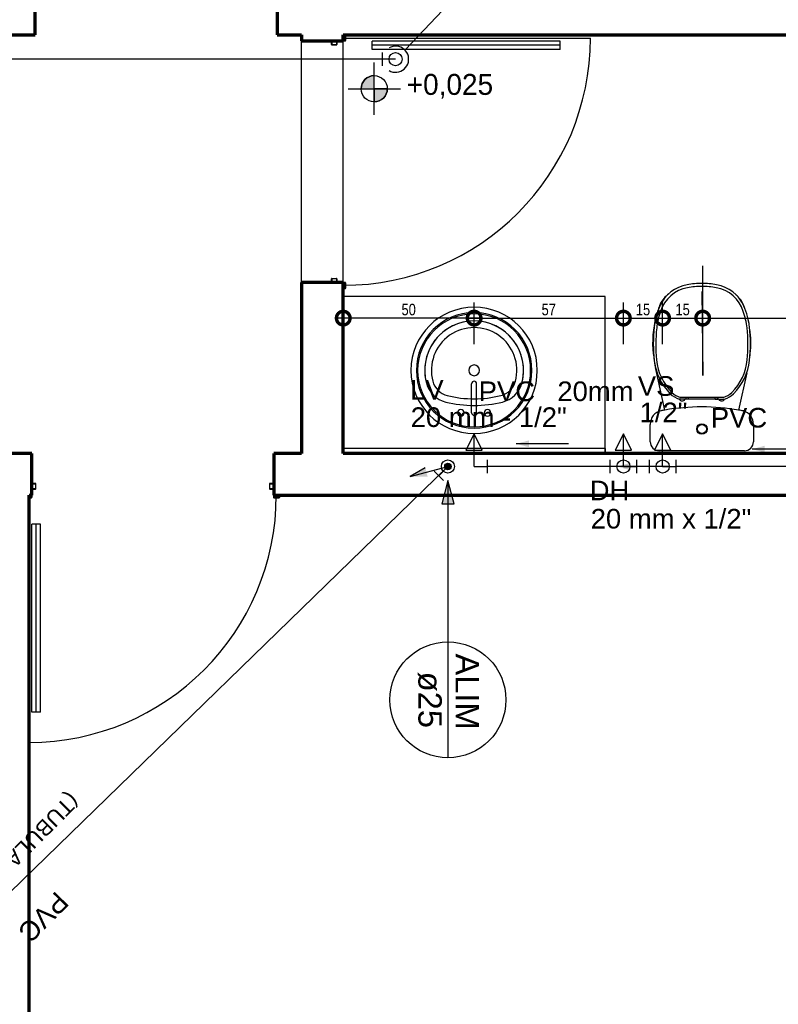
# Model space of a CAD drawing. Header units: millimetres. Extents: x -16331 to -10265, y -4113 to -3584.
# Tile 18 of 21: x -10324.54 to -10321.65, y -4103.8 to -4100.04. Entities that reach past the tile are written whole.
import ezdxf

# ---------------------------------------------------------------- set-up
doc = ezdxf.new("R2010")
doc.units = ezdxf.units.MM
for name, color, linetype in [('01 CONTORNO_dwg', 252, 'Continuous'), ('A-FLOR', 251, 'Continuous'), ('AF-Condutos', 4, 'Continuous'), ('AF-Conexões', 4, 'Continuous'), ('AF-Sentido conduto', 7, 'Continuous'), ('AL-Condutos', 3, 'Continuous'), ('AL-Textos conduto', 7, 'Continuous'), ('CV-Indicação coluna', 7, 'Continuous'), ('HACHURA 09', 9, 'Continuous'), ('P-PIPE-IDEN', 7, 'Continuous'), ('TEXTO', 251, 'Continuous'), ('Textos', 7, 'Continuous')]:
    doc.layers.add(name, color=color, linetype=linetype)
doc.styles.add('Arial', font='arial.ttf', dxfattribs={"height": 100})
doc.styles.add('Arial_4', font='arial.ttf', dxfattribs={"width": 0.8, "height": 0.044})
doc.styles.add('Arial_5', font='arial.ttf', dxfattribs={"height": 0.0825})
doc.styles.add('Arial_9', font='arial.ttf', dxfattribs={"height": 0.0625})
doc.styles.add('Century Gothic_2', font='GOTHIC.TTF', dxfattribs={"height": 80})
doc.dimstyles.new('COTAS', dxfattribs={"dimscale": 0.3048, "dimtxt": 0.044, "dimasz": 0.341207, "dimexe": 0.19685, "dimexo": 0.0625, "dimgap": 0.032808, "dimtad": 1, "dimdec": 0, "dimlfac": 100, "dimzin": 0, "dimdsep": 46, "dimtxsty": 'Arial_4', "dimblk1": 'DOTSMALL', "dimblk2": 'DOTSMALL', "dimsah": 1, "dimcen": 0.09, "dimdle": 0.065617, "dimazin": 0, "dimtfac": 1, "dimtdec": 0, "dimtix": 1, "dimtmove": 0, "dimatfit": 3, "dimfxl": 0.328084, "dimfxlon": 1, "dimtvp": 1, "dimtfill": 1, "dimtolj": 1, "dimtzin": 0, "dimarcsym": 2})

# ---------------------------------------------------------------- blocks, each defined once
blk = doc.blocks.new('_DotSmall')
at = {"color": 0, "linetype": 'ByBlock', "const_width": 0.5}
blk.add_lwpolyline([(-0.0625, 0, 1), (0.0625, 0, 1)], format="xyb", close=True, dxfattribs=at)
blk = doc.blocks.new('*D173')
at = {"color": 0, "lineweight": -2, "transparency": 16777216}
for p, q in [((-10322.8089, -4101.2779), (-10322.8089, -4101.1179)), ((-10322.2388, -4101.2779), (-10322.2388, -4101.1179)), ((-10322.8289, -4101.1779), (-10322.2188, -4101.1779))]:
    blk.add_line(p, q, dxfattribs=at)
at = {"layer": 'Defpoints', "color": 0, "transparency": 16777216}
for p in [(-10322.2388, -4101.1779), (-10322.8089, -4101.3775), (-10322.2388, -4101.62)]:
    blk.add_point(p, dxfattribs=at)
at = {"color": 0, "lineweight": -2, "transparency": 16777216, "xscale": 0.104, "yscale": 0.104, "zscale": 0.104, "rotation": 180}
blk.add_blockref('_DotSmall', (-10322.8089, -4101.1779), dxfattribs=at)
at = {"color": 0, "lineweight": -2, "transparency": 16777216, "xscale": 0.104, "yscale": 0.104, "zscale": 0.104}
blk.add_blockref('_DotSmall', (-10322.2388, -4101.1779), dxfattribs=at)
at = {"color": 0, "transparency": 16777216, "insert": (-10322.5239, -4101.1455), "char_height": 0.044, "attachment_point": 5, "style": 'Arial_4', "bg_fill": 3, "box_fill_scale": 1.1, "bg_fill_color": 256, "bg_fill_true_color": 13158600, "bg_fill_transparency": 0}
blk.add_mtext('\\A1;57', dxfattribs=at)
blk = doc.blocks.new('*D176')
at = {"color": 0, "lineweight": -2, "transparency": 16777216}
for p, q in [((-10322.2388, -4101.2779), (-10322.2388, -4101.1179)), ((-10322.0888, -4101.2779), (-10322.0888, -4101.1179)), ((-10322.2588, -4101.1779), (-10322.0688, -4101.1779))]:
    blk.add_line(p, q, dxfattribs=at)
at = {"layer": 'Defpoints', "color": 0, "transparency": 16777216}
for p in [(-10322.0888, -4101.1779), (-10322.2388, -4101.62), (-10322.0888, -4101.62)]:
    blk.add_point(p, dxfattribs=at)
at = {"color": 0, "lineweight": -2, "transparency": 16777216, "xscale": 0.104, "yscale": 0.104, "zscale": 0.104, "rotation": 180}
blk.add_blockref('_DotSmall', (-10322.2388, -4101.1779), dxfattribs=at)
at = {"color": 0, "lineweight": -2, "transparency": 16777216, "xscale": 0.104, "yscale": 0.104, "zscale": 0.104}
blk.add_blockref('_DotSmall', (-10322.0888, -4101.1779), dxfattribs=at)
at = {"color": 0, "transparency": 16777216, "insert": (-10322.1638, -4101.1454), "char_height": 0.044, "attachment_point": 5, "style": 'Arial_4', "bg_fill": 3, "box_fill_scale": 1.1, "bg_fill_color": 256, "bg_fill_true_color": 13158600, "bg_fill_transparency": 0}
blk.add_mtext('\\A1;15', dxfattribs=at)
blk = doc.blocks.new('*D177')
at = {"color": 0, "lineweight": -2, "transparency": 16777216}
for p, q in [((-10322.0888, -4101.2779), (-10322.0888, -4101.1179)), ((-10321.9359, -4101.2779), (-10321.9359, -4101.1179)), ((-10322.1088, -4101.1779), (-10321.9159, -4101.1779))]:
    blk.add_line(p, q, dxfattribs=at)
at = {"layer": 'Defpoints', "color": 0, "transparency": 16777216}
for p in [(-10321.9359, -4101.1779), (-10321.9359, -4101.3968), (-10322.0888, -4101.62)]:
    blk.add_point(p, dxfattribs=at)
at = {"color": 0, "lineweight": -2, "transparency": 16777216, "xscale": 0.104, "yscale": 0.104, "zscale": 0.104, "rotation": 180}
blk.add_blockref('_DotSmall', (-10322.0888, -4101.1779), dxfattribs=at)
at = {"color": 0, "lineweight": -2, "transparency": 16777216, "xscale": 0.104, "yscale": 0.104, "zscale": 0.104}
blk.add_blockref('_DotSmall', (-10321.9359, -4101.1779), dxfattribs=at)
at = {"color": 0, "transparency": 16777216, "insert": (-10322.0124, -4101.1454), "char_height": 0.044, "attachment_point": 5, "style": 'Arial_4', "bg_fill": 3, "box_fill_scale": 1.1, "bg_fill_color": 256, "bg_fill_true_color": 13158600, "bg_fill_transparency": 0}
blk.add_mtext('\\A1;15', dxfattribs=at)
blk = doc.blocks.new('*D178')
at = {"color": 0, "lineweight": -2, "transparency": 16777216}
for p, q in [((-10321.9359, -4101.2173), (-10321.9359, -4101.1179)), ((-10321.0889, -4101.2779), (-10321.0889, -4101.1179)), ((-10321.9559, -4101.1779), (-10321.0689, -4101.1779))]:
    blk.add_line(p, q, dxfattribs=at)
at = {"layer": 'Defpoints', "color": 0, "transparency": 16777216}
for p in [(-10321.0889, -4101.1779), (-10321.9359, -4101.2363), (-10321.0889, -4101.5101)]:
    blk.add_point(p, dxfattribs=at)
at = {"color": 0, "lineweight": -2, "transparency": 16777216, "xscale": 0.104, "yscale": 0.104, "zscale": 0.104, "rotation": 180}
blk.add_blockref('_DotSmall', (-10321.9359, -4101.1779), dxfattribs=at)
at = {"color": 0, "lineweight": -2, "transparency": 16777216, "xscale": 0.104, "yscale": 0.104, "zscale": 0.104}
blk.add_blockref('_DotSmall', (-10321.0889, -4101.1779), dxfattribs=at)
at = {"color": 0, "transparency": 16777216, "insert": (-10321.5124, -4101.1454), "char_height": 0.044, "attachment_point": 5, "style": 'Arial_4', "bg_fill": 3, "box_fill_scale": 1.1, "bg_fill_color": 256, "bg_fill_true_color": 13158600, "bg_fill_transparency": 0}
blk.add_mtext('\\A1;85', dxfattribs=at)
blk = doc.blocks.new('*D174')
at = {"color": 0, "lineweight": -2, "transparency": 16777216}
for p, q in [((-10323.3089, -4101.2779), (-10323.3089, -4101.1179)), ((-10322.8089, -4101.2779), (-10322.8089, -4101.1179)), ((-10322.7889, -4101.1779), (-10323.3289, -4101.1779))]:
    blk.add_line(p, q, dxfattribs=at)
at = {"layer": 'Defpoints', "color": 0, "transparency": 16777216}
for p in [(-10323.3089, -4101.1779), (-10323.3089, -4101.3687), (-10322.8089, -4101.3775)]:
    blk.add_point(p, dxfattribs=at)
at = {"color": 0, "lineweight": -2, "transparency": 16777216, "xscale": 0.104, "yscale": 0.104, "zscale": 0.104, "rotation": 180}
blk.add_blockref('_DotSmall', (-10323.3089, -4101.1779), dxfattribs=at)
at = {"color": 0, "lineweight": -2, "transparency": 16777216, "xscale": 0.104, "yscale": 0.104, "zscale": 0.104}
blk.add_blockref('_DotSmall', (-10322.8089, -4101.1779), dxfattribs=at)
at = {"color": 0, "transparency": 16777216, "insert": (-10323.0589, -4101.1454), "char_height": 0.044, "attachment_point": 5, "style": 'Arial_4', "bg_fill": 3, "box_fill_scale": 1.1, "bg_fill_color": 256, "bg_fill_true_color": 13158600, "bg_fill_transparency": 0}
blk.add_mtext('\\A1;50', dxfattribs=at)
blk = doc.blocks.new('Anotacao_Coluna - Coluna-1332778-9 COBERTURA')
at = {"layer": 'P-PIPE-IDEN'}
blk.add_line((-0.0062, 0), (0.0062, 0), dxfattribs=at)
blk.add_circle((0, 0), 0.0062, dxfattribs=at)
blk = doc.blocks.new('t2')
at = {"layer": 'HACHURA 09'}
h = blk.add_hatch(color=256, dxfattribs=at)
h.paths.add_polyline_path([(-10230.1876, -4122.955), (-10230.1876, -4122.954), (-10230.1951, -4122.954), (-10230.1951, -4122.955)], flags=0)
h.paths.add_polyline_path([(-10230.1861, -4122.9535), (-10230.1861, -4122.9325), (-10230.1871, -4122.9325), (-10230.1871, -4122.9535)], flags=0)
h.paths.add_polyline_path([(-10230.1951, -4122.932), (-10230.1876, -4122.932), (-10230.1876, -4122.931), (-10230.2186, -4122.931), (-10230.2186, -4122.932), (-10230.1951, -4122.932)], flags=0)
h.paths.add_polyline_path([(-10230.2386, -4122.932), (-10230.2321, -4122.932), (-10230.2321, -4122.931), (-10230.2386, -4122.931)], flags=0)
h.paths.add_polyline_path([(-10230.2201, -4122.9305), (-10230.2191, -4122.9305), (-10230.2191, -4122.9175), (-10230.2201, -4122.9175)], flags=0)
h.paths.add_polyline_path([(-10230.2401, -4122.9305), (-10230.2391, -4122.9305), (-10230.2391, -4122.9175), (-10230.2401, -4122.9175)], flags=0)
h.paths.add_polyline_path([(-10230.2206, -4122.917), (-10230.2206, -4122.916), (-10230.2386, -4122.916), (-10230.2386, -4122.917)], flags=0)
h.paths.add_polyline_path([(-10230.2386, -4122.0237), (-10230.2206, -4122.0237), (-10230.2206, -4122.0227), (-10230.2386, -4122.0227)], flags=0)
h.paths.add_polyline_path([(-10230.2401, -4122.0222), (-10230.2391, -4122.0222), (-10230.2391, -4122.0092), (-10230.2401, -4122.0092)], flags=0)
h.paths.add_polyline_path([(-10230.2201, -4122.0222), (-10230.2191, -4122.0222), (-10230.2191, -4122.0091), (-10230.2201, -4122.0091)], flags=0)
h.paths.add_polyline_path([(-10230.2386, -4122.0087), (-10230.2321, -4122.0086), (-10230.2321, -4122.0077), (-10230.2386, -4122.0077), (-10230.2386, -4122.0086)], flags=0)
h.paths.add_polyline_path([(-10230.2186, -4122.0086), (-10230.1876, -4122.0086), (-10230.1876, -4122.0076), (-10230.2186, -4122.0077)], flags=0)
h.paths.add_polyline_path([(-10230.1861, -4122.0071), (-10230.1861, -4121.9861), (-10230.1871, -4121.9861), (-10230.1871, -4122.0071)], flags=0)
h.paths.add_polyline_path([(-10230.1876, -4121.9856), (-10230.1876, -4121.9846), (-10230.1951, -4121.9846), (-10230.1951, -4121.9856)], flags=0)
h = blk.add_hatch(color=256, dxfattribs=at)
h.paths.add_polyline_path([(-10231.3856, -4123.7536), (-10231.3856, -4123.7526), (-10231.3951, -4123.7532), (-10231.3951, -4123.7536)], flags=0)
h.paths.add_polyline_path([(-10230.4392, -4123.7536), (-10230.4392, -4123.7526), (-10230.4602, -4123.7526), (-10230.4602, -4123.7536)], flags=0)
h.paths.add_polyline_path([(-10230.4377, -4123.7521), (-10230.4377, -4123.7446), (-10230.4387, -4123.7446), (-10230.4387, -4123.7521)], flags=0)
h.paths.add_polyline_path([(-10230.4607, -4123.7521), (-10230.4608, -4123.7211), (-10230.4617, -4123.7211), (-10230.4617, -4123.7521), (-10230.4608, -4123.7521)], flags=0)
h.paths.add_polyline_path([(-10231.3851, -4123.7521), (-10231.3841, -4123.7521), (-10231.3841, -4123.7211), (-10231.3851, -4123.7211), (-10231.3851, -4123.7446)], flags=0)
h.paths.add_polyline_path([(-10230.4622, -4123.7206), (-10230.4622, -4123.7196), (-10230.4753, -4123.7196), (-10230.4753, -4123.7206)], flags=0)
h.paths.add_polyline_path([(-10231.3836, -4123.7206), (-10231.3706, -4123.7206), (-10231.3706, -4123.7196), (-10231.3836, -4123.7196)], flags=0)
h.paths.add_polyline_path([(-10231.3691, -4123.7191), (-10231.3691, -4123.7011), (-10231.3701, -4123.7011), (-10231.3701, -4123.7191)], flags=0)
h.paths.add_polyline_path([(-10230.4768, -4123.7191), (-10230.4758, -4123.7191), (-10230.4758, -4123.7011), (-10230.4768, -4123.7011)], flags=0)
h.paths.add_polyline_path([(-10230.4618, -4123.7076), (-10230.4608, -4123.7076), (-10230.4608, -4123.7011), (-10230.4618, -4123.7011)], flags=0)
h.paths.add_polyline_path([(-10231.3841, -4123.7076), (-10231.3841, -4123.7011), (-10231.3851, -4123.7011), (-10231.3851, -4123.7076), (-10231.3841, -4123.7076)], flags=0)
h.paths.add_polyline_path([(-10230.4753, -4123.7006), (-10230.4623, -4123.7006), (-10230.4623, -4123.6996), (-10230.4753, -4123.6996)], flags=0)
h.paths.add_polyline_path([(-10231.3836, -4123.7006), (-10231.3706, -4123.7006), (-10231.3706, -4123.6996), (-10231.3836, -4123.6996)], flags=0)
at = {"layer": 'TEXTO'}
h = blk.add_hatch(color=256, dxfattribs=at)
edge = h.paths.add_edge_path(flags=0)
edge.add_line((-10230.0768, -4122.191), (-10230.1268, -4122.191))
edge.add_arc((-10230.0768, -4122.191), 0.05, 90, 180, ccw=False)
edge.add_line((-10230.0768, -4122.141), (-10230.0768, -4122.191))
h = blk.add_hatch(color=256, dxfattribs=at)
edge = h.paths.add_edge_path(flags=0)
edge.add_line((-10230.0768, -4122.191), (-10230.0268, -4122.191))
edge.add_arc((-10230.0768, -4122.191), 0.05, 270, 360, ccw=False)
edge.add_line((-10230.0768, -4122.241), (-10230.0768, -4122.191))
at = {"layer": '01 CONTORNO_dwg', "lineweight": 70}
for p, q in [((-10231.372, -4121.9846), (-10231.372, -4121.8246)), ((-10230.4477, -4121.8246), (-10230.4477, -4121.9846)), ((-10231.5551, -4121.9846), (-10231.372, -4121.9846)), ((-10230.4477, -4121.9846), (-10230.3551, -4121.9846)), ((-10230.3551, -4121.9846), (-10230.3551, -4122.0077)), ((-10230.1951, -4121.9846), (-10227.4751, -4121.9846)), ((-10230.1951, -4122.0077), (-10230.1951, -4121.9846)), ((-10230.3551, -4122.0077), (-10230.1951, -4122.0077)), ((-10230.1951, -4122.932), (-10230.3551, -4122.932)), ((-10230.3551, -4122.932), (-10230.3551, -4123.5846)), ((-10230.1951, -4123.5846), (-10230.1951, -4122.932)), ((-10231.3851, -4123.5846), (-10231.5551, -4123.5846)), ((-10231.3851, -4123.7446), (-10231.3851, -4123.5846)), ((-10230.3551, -4123.5846), (-10230.4608, -4123.5846)), ((-10230.4608, -4123.5846), (-10230.4608, -4123.7446)), ((-10227.9951, -4123.5846), (-10230.1951, -4123.5846)), ((-10231.3951, -4123.7446), (-10231.3851, -4123.7446)), ((-10231.3951, -4126.1446), (-10231.3951, -4123.7446)), ((-10230.4608, -4123.7446), (-10227.4751, -4123.7446))]:
    blk.add_line(p, q, dxfattribs=at)
at = {"layer": '01 CONTORNO_dwg'}
for p, q in [((-10229.1951, -4122.9846), (-10230.1951, -4122.9846)), ((-10229.1951, -4122.9846), (-10230.1951, -4122.9846)), ((-10229.1951, -4123.5846), (-10229.1951, -4122.9846)), ((-10229.1951, -4123.5656), (-10229.1951, -4122.9846)), ((-10228.8251, -4122.9654), (-10228.8221, -4123.2864)), ((-10228.9667, -4123.4187), (-10229.0019, -4123.256)), ((-10228.6538, -4123.2764), (-10228.6846, -4123.4188)), ((-10229.7046, -4123.4291), (-10229.7046, -4123.3182)), ((-10229.6856, -4123.4291), (-10229.6856, -4123.3182)), ((-10228.8896, -4123.3777), (-10228.9118, -4123.3773)), ((-10228.7435, -4123.3707), (-10228.9067, -4123.3707)), ((-10228.7606, -4123.3777), (-10228.8896, -4123.3777)), ((-10228.8856, -4123.377), (-10228.8856, -4123.3707)), ((-10228.8756, -4123.377), (-10228.8856, -4123.377)), ((-10228.8756, -4123.377), (-10228.8756, -4123.3707)), ((-10228.7746, -4123.377), (-10228.7746, -4123.3707)), ((-10228.7746, -4123.377), (-10228.7646, -4123.377)), ((-10228.7646, -4123.377), (-10228.7646, -4123.3707)), ((-10228.7606, -4123.3777), (-10228.7384, -4123.3773)), ((-10229.0224, -4123.5399), (-10229.0224, -4123.4735)), ((-10228.6279, -4123.4737), (-10228.6279, -4123.5399)), ((-10229.1951, -4123.5656), (-10230.1951, -4123.5656)), ((-10229.1951, -4123.5656), (-10229.1951, -4123.5846)), ((-10228.6627, -4123.5746), (-10228.9877, -4123.5746))]:
    blk.add_line(p, q, dxfattribs=at)
for radius in [0.02, 0.018, 0.017]:
    blk.add_circle((-10228.825, -4123.4912), radius, dxfattribs=at)
for centre, radius, start, end in [((-10228.8574, -4123.0776), 0.1398, 99.8667, 156.4024), ((-10228.8216, -4123.2845), 0.3498, 90.5732, 99.8354), ((-10228.8221, -4123.2864), 0.34, 90.5056, 99.8146), ((-10228.8286, -4123.2845), 0.3498, 80.1646, 89.4268), ((-10228.8281, -4123.2864), 0.34, 80.1854, 89.4944), ((-10228.7928, -4123.0776), 0.1398, 23.5976, 80.1333), ((-10228.894, -4123.0575), 0.1004, 125.045, 154.0941), ((-10228.8577, -4123.0804), 0.1309, 99.8146, 162.9757), ((-10228.7924, -4123.0804), 0.1309, 17.0243, 80.1854), ((-10228.7573, -4123.0575), 0.1004, 25.9059, 51.1018), ((-10228.7315, -4123.1325), 0.2772, 156.4024, 173.6574), ((-10228.6239, -4123.1611), 0.3893, 157.7439, 164.6897), ((-10229.0273, -4123.1611), 0.3893, 20.267, 22.2561), ((-10228.9187, -4123.1325), 0.2772, 6.3426, 23.5976), ((-10229.6951, -4123.2671), 0.2413, 0, 180), ((-10229.6951, -4123.2671), 0.2413, 90, 270), ((-10229.6951, -4123.2671), 0.2206, 90, 270), ((-10229.6951, -4123.2671), 0.2159, 0, 180), ((-10229.6951, -4123.2671), 0.2413, 270, 90), ((-10229.6951, -4123.2671), 0.2206, 270, 90), ((-10228.732, -4123.1345), 0.2674, 159.7735, 173.6571), ((-10228.9182, -4123.1345), 0.2674, 6.3429, 20.2265), ((-10229.6951, -4123.2671), 0.1887, 345.2115, 194.7885), ((-10229.6951, -4123.2671), 0.1887, 90, 194.7885), ((-10229.6951, -4123.2671), 0.1887, 345.2115, 90), ((-10228.6239, -4123.1611), 0.3893, 165.1465, 186.2561), ((-10229.0273, -4123.1611), 0.3893, 10.8043, 13.5091), ((-10229.6951, -4123.2671), 0.1633, 345.2115, 194.7885), ((-10228.4263, -4123.1665), 0.5843, 173.6574, 186.1336), ((-10228.4271, -4123.1684), 0.5741, 173.6571, 185.9098), ((-10229.2231, -4123.1684), 0.5741, 354.0902, 6.3429), ((-10229.2239, -4123.1665), 0.5843, 353.8664, 6.3426), ((-10229.0273, -4123.1611), 0.3893, 353.7439, 7.6247), ((-10228.3765, -4123.1207), 0.6398, 187.4405, 189.648), ((-10229.2747, -4123.1207), 0.6398, 351.3632, 352.5595), ((-10229.6951, -4123.2671), 0.0206, 0, 180), ((-10228.7966, -4123.2061), 0.2118, 186.165, 225.1562), ((-10228.3765, -4123.1207), 0.6398, 189.9019, 192.2113), ((-10228.7971, -4123.2081), 0.202, 185.5108, 225.1563), ((-10228.853, -4123.2081), 0.202, 314.8437, 354.4892), ((-10228.8535, -4123.2061), 0.2118, 314.8438, 353.835), ((-10229.6951, -4123.2671), 0.2413, 180, 0), ((-10229.6951, -4123.2671), 0.2159, 180, 0), ((-10229.6951, -4123.2671), 0.0206, 180, 0), ((-10229.7793, -4123.2894), 0.1016, 194.7885, 256.1035), ((-10229.7793, -4123.2894), 0.1016, 194.7885, 256.1035), ((-10229.7793, -4123.2894), 0.0762, 194.7885, 256.1035), ((-10229.6951, -4123.3182), 0.00952, 0, 180), ((-10229.6109, -4123.2894), 0.0762, 283.8965, 345.2115), ((-10229.6109, -4123.2894), 0.1016, 283.8965, 345.2115), ((-10229.6109, -4123.2894), 0.1016, 283.8965, 345.2115), ((-10228.8848, -4123.2948), 0.0868, 225.1563, 251.8874), ((-10228.8853, -4123.2967), 0.077, 225.1563, 253.8373), ((-10228.7649, -4123.2967), 0.077, 286.1627, 314.8437), ((-10228.7654, -4123.2948), 0.0868, 288.1126, 314.8437), ((-10229.6951, -4122.949), 0.4523, 256.1035, 283.8965), ((-10229.6951, -4122.949), 0.4523, 256.1035, 270), ((-10229.6951, -4122.949), 0.4269, 256.1035, 283.8965), ((-10229.6951, -4122.949), 0.4523, 270, 283.8965), ((-10228.9006, -4123.3717), 0.0125, 206.6026, 331.2966), ((-10228.7496, -4123.3717), 0.0125, 208.7034, 333.3974), ((-10229.7459, -4123.4291), 0.0127, 0, 180), ((-10229.7459, -4123.4291), 0.0127, 180, 0), ((-10229.6951, -4123.4291), 0.00952, 180, 0), ((-10229.6443, -4123.4291), 0.0127, 0, 180), ((-10229.6443, -4123.4291), 0.0127, 180, 0), ((-10228.9687, -4123.4735), 0.0537, 103.4092, 180.0138), ((-10228.8274, -4124.2398), 0.8329, 99.6228, 100.6375), ((-10228.8259, -4124.2548), 0.8479, 80.3584, 99.5344), ((-10228.8238, -4124.24), 0.8329, 79.1268, 80.3797), ((-10228.6816, -4123.4737), 0.0537, 359.9862, 73.9106), ((-10228.9877, -4123.5399), 0.0347, 180.0138, 270), ((-10228.6627, -4123.5399), 0.0347, 270, 359.9862)]:
    blk.add_arc(centre, radius, start, end, dxfattribs=at)
at = {"layer": 'A-FLOR'}
for p, q in [((-10230.3551, -4122.932), (-10230.3551, -4122.0077)), ((-10230.1951, -4122.931), (-10230.1951, -4122.0086))]:
    blk.add_line(p, q, dxfattribs=at)
at = {"layer": 'HACHURA 09'}
for p, q in [((-10230.1876, -4121.9856), (-10230.1951, -4121.9856)), ((-10230.1951, -4121.9977), (-10229.2508, -4121.9977)), ((-10230.1871, -4122.0071), (-10230.1871, -4121.9861)), ((-10230.1861, -4121.9861), (-10230.1861, -4122.0071)), ((-10230.2401, -4122.0222), (-10230.2401, -4122.0092)), ((-10230.2391, -4122.0092), (-10230.2391, -4122.0222)), ((-10230.2321, -4122.0087), (-10230.2386, -4122.0087)), ((-10230.2386, -4122.0227), (-10230.2206, -4122.0227)), ((-10230.2206, -4122.0237), (-10230.2386, -4122.0237)), ((-10230.2321, -4122.0077), (-10230.2321, -4122.0087)), ((-10230.2201, -4122.0222), (-10230.2201, -4122.0091)), ((-10230.2191, -4122.0091), (-10230.2191, -4122.0222)), ((-10230.1876, -4122.0086), (-10230.2186, -4122.0086)), ((-10230.1951, -4122.0076), (-10230.1876, -4122.0076)), ((-10229.3668, -4122.0087), (-10230.0851, -4122.0087)), ((-10230.0851, -4122.0407), (-10230.0851, -4122.0087)), ((-10229.3668, -4122.0247), (-10230.0851, -4122.0247)), ((-10229.3668, -4122.0407), (-10230.0851, -4122.0407)), ((-10229.3668, -4122.0407), (-10229.3668, -4122.0087)), ((-10230.2401, -4122.9305), (-10230.2401, -4122.9175)), ((-10230.2391, -4122.9175), (-10230.2391, -4122.9305)), ((-10230.2386, -4122.916), (-10230.2206, -4122.916)), ((-10230.2206, -4122.917), (-10230.2386, -4122.917)), ((-10230.2386, -4122.931), (-10230.2321, -4122.931)), ((-10230.2321, -4122.931), (-10230.2321, -4122.932)), ((-10230.2201, -4122.9305), (-10230.2201, -4122.9175)), ((-10230.2191, -4122.9175), (-10230.2191, -4122.9305)), ((-10230.2186, -4122.931), (-10230.1876, -4122.931)), ((-10230.1876, -4122.932), (-10230.1951, -4122.932)), ((-10230.1871, -4122.9535), (-10230.1871, -4122.9325)), ((-10230.1861, -4122.9325), (-10230.1861, -4122.9535)), ((-10230.1951, -4122.954), (-10230.1876, -4122.954)), ((-10230.1876, -4122.955), (-10230.1951, -4122.955)), ((-10231.3706, -4123.6996), (-10231.3836, -4123.6996)), ((-10230.4623, -4123.6996), (-10230.4753, -4123.6996)), ((-10231.3851, -4123.7076), (-10231.3841, -4123.7076)), ((-10231.3841, -4123.7076), (-10231.3841, -4123.7011)), ((-10231.3841, -4123.7521), (-10231.3841, -4123.7211)), ((-10231.3836, -4123.7006), (-10231.3706, -4123.7006)), ((-10231.3706, -4123.7196), (-10231.3836, -4123.7196)), ((-10231.3836, -4123.7206), (-10231.3706, -4123.7206)), ((-10231.3701, -4123.7011), (-10231.3701, -4123.7191)), ((-10231.3691, -4123.7191), (-10231.3691, -4123.7011)), ((-10230.4768, -4123.7011), (-10230.4768, -4123.7191)), ((-10230.4758, -4123.7191), (-10230.4758, -4123.7011)), ((-10230.4753, -4123.7006), (-10230.4623, -4123.7006)), ((-10230.4622, -4123.7196), (-10230.4753, -4123.7196)), ((-10230.4753, -4123.7206), (-10230.4622, -4123.7206)), ((-10230.4618, -4123.7011), (-10230.4618, -4123.7076)), ((-10230.4618, -4123.7076), (-10230.4608, -4123.7076)), ((-10230.4617, -4123.7211), (-10230.4617, -4123.7521)), ((-10231.3951, -4123.7446), (-10231.3951, -4124.6889)), ((-10231.3856, -4123.7526), (-10231.3951, -4123.7526)), ((-10231.3951, -4123.7536), (-10231.3856, -4123.7536)), ((-10231.3851, -4123.7446), (-10231.3851, -4123.7521)), ((-10230.4607, -4123.7521), (-10230.4607, -4123.7446)), ((-10230.4392, -4123.7526), (-10230.4602, -4123.7526)), ((-10230.4602, -4123.7536), (-10230.4392, -4123.7536)), ((-10230.4387, -4123.7446), (-10230.4387, -4123.7521)), ((-10230.4377, -4123.7521), (-10230.4377, -4123.7446)), ((-10231.3841, -4124.5729), (-10231.3841, -4123.8546)), ((-10231.3521, -4123.8546), (-10231.3841, -4123.8546)), ((-10231.3681, -4124.5729), (-10231.3681, -4123.8546)), ((-10231.3521, -4124.5729), (-10231.3521, -4123.8546)), ((-10231.3521, -4124.5729), (-10231.3841, -4124.5729))]:
    blk.add_line(p, q, dxfattribs=at)
for centre, radius, start, end in [((-10230.1951, -4121.9977), 0.9443, 270, 0), ((-10230.1876, -4121.9861), 0.0015, 0, 90), ((-10230.1876, -4121.9861), 0.0005, 0, 90), ((-10230.2386, -4122.0092), 0.0015, 90, 180), ((-10230.2386, -4122.0222), 0.0015, 180, 270), ((-10230.2386, -4122.0092), 0.0005, 90, 180), ((-10230.2386, -4122.0222), 0.0005, 180, 270), ((-10230.2206, -4122.0222), 0.0015, 270, 0), ((-10230.2206, -4122.0222), 0.0005, 270, 0), ((-10230.2186, -4122.0091), 0.0015, 95.1213, 180), ((-10230.2186, -4122.0091), 0.0005, 90, 180), ((-10230.1876, -4122.0071), 0.0015, 270, 0), ((-10230.1876, -4122.0071), 0.0005, 270, 0), ((-10230.2386, -4122.9175), 0.0015, 90, 180), ((-10230.2386, -4122.9305), 0.0015, 180, 270), ((-10230.2386, -4122.9175), 0.0005, 90, 180), ((-10230.2386, -4122.9305), 0.0005, 180, 270), ((-10230.2206, -4122.9175), 0.0015, 0, 90), ((-10230.2206, -4122.9175), 0.0005, 0, 90), ((-10230.2186, -4122.9305), 0.0015, 180, 264.8787), ((-10230.2186, -4122.9305), 0.0005, 180, 270), ((-10230.1876, -4122.9325), 0.0015, 0, 90), ((-10230.1876, -4122.9325), 0.0005, 0, 90), ((-10230.1876, -4122.9535), 0.0005, 270, 0), ((-10230.1876, -4122.9535), 0.0015, 270, 0), ((-10231.3836, -4123.7011), 0.0015, 90, 180), ((-10231.3706, -4123.7011), 0.0015, 0, 90), ((-10230.4753, -4123.7011), 0.0015, 90, 180), ((-10230.4623, -4123.7011), 0.0015, 0, 90), ((-10231.3836, -4123.7211), 0.0015, 90, 174.8787), ((-10231.3836, -4123.7011), 0.0005, 90, 180), ((-10231.3836, -4123.7211), 0.0005, 90, 180), ((-10231.3706, -4123.7011), 0.0005, 0, 90), ((-10231.3706, -4123.7191), 0.0005, 270, 0), ((-10231.3706, -4123.7191), 0.0015, 270, 0), ((-10230.4753, -4123.7191), 0.0015, 180, 270), ((-10230.4753, -4123.7011), 0.0005, 90, 180), ((-10230.4753, -4123.7191), 0.0005, 180, 270), ((-10230.4623, -4123.7011), 0.0005, 0, 90), ((-10230.4622, -4123.7211), 0.0015, 5.1213, 90), ((-10230.4622, -4123.7211), 0.0005, 0, 90), ((-10231.3951, -4123.7446), 0.9443, 270, 0), ((-10231.3856, -4123.7521), 0.0005, 270, 0), ((-10231.3856, -4123.7521), 0.0015, 270, 0), ((-10230.4602, -4123.7521), 0.0015, 180, 270), ((-10230.4602, -4123.7521), 0.0005, 180, 270), ((-10230.4392, -4123.7521), 0.0015, 270, 0), ((-10230.4392, -4123.7521), 0.0005, 270, 0)]:
    blk.add_arc(centre, radius, start, end, dxfattribs=at)
at = {"layer": 'TEXTO'}
for p, q in [((-10230.0768, -4122.291), (-10230.0768, -4122.091)), ((-10230.0768, -4122.191), (-10230.0768, -4122.141)), ((-10230.1768, -4122.191), (-10229.9768, -4122.191)), ((-10230.1268, -4122.191), (-10230.0768, -4122.191)), ((-10230.0768, -4122.191), (-10230.0768, -4122.241)), ((-10230.0268, -4122.191), (-10230.0768, -4122.191))]:
    blk.add_line(p, q, dxfattribs=at)
blk.add_circle((-10230.0768, -4122.191), 0.05, dxfattribs=at)
for start, end in [(90, 180), (270, 0)]:
    blk.add_arc((-10230.0768, -4122.191), 0.05, start, end, dxfattribs=at)
at = {"layer": '01 CONTORNO_dwg', "style": 'Century Gothic_2'}
blk.add_text('+0,025', height=0.08, dxfattribs=at).set_placement((-10229.9526, -4122.2144))

msp = doc.modelspace()

# ---------------------------------------------------------------- hatches: boundary and pattern name
at = {"layer": 'AF-Sentido conduto', "linetype": 'Continuous'}
msp.add_hatch(color=256, dxfattribs=at).paths.add_polyline_path([(-10322.2638, -4101.745), (-10322.2155, -4101.758), (-10322.2155, -4101.7321)])
at = {"layer": 'AL-Condutos'}
for points in [[(-10323.0527, -4101.7835), (-10322.9864, -4101.7835), (-10322.9953, -4101.7503)], [(-10322.9, -4101.7361), (-10322.9008, -4101.7354), (-10322.9016, -4101.7347), (-10322.9025, -4101.7341), (-10322.9035, -4101.7336), (-10322.9045, -4101.7332), (-10322.9056, -4101.7329), (-10322.9066, -4101.7326), (-10322.9077, -4101.7325), (-10322.9088, -4101.7324), (-10322.9099, -4101.7325), (-10322.911, -4101.7326), (-10322.912, -4101.7329), (-10322.9131, -4101.7332), (-10322.9141, -4101.7336), (-10322.915, -4101.7341), (-10322.916, -4101.7347), (-10322.9168, -4101.7354), (-10322.9176, -4101.7361), (-10322.9184, -4101.7369), (-10322.919, -4101.7378), (-10322.9196, -4101.7387), (-10322.9201, -4101.7397), (-10322.9205, -4101.7407), (-10322.9209, -4101.7417), (-10322.9211, -4101.7428), (-10322.9212, -4101.7438), (-10322.9213, -4101.7449), (-10322.9212, -4101.746), (-10322.9211, -4101.7471), (-10322.9209, -4101.7482), (-10322.9205, -4101.7492), (-10322.9201, -4101.7502), (-10322.9196, -4101.7512), (-10322.919, -4101.7521), (-10322.9184, -4101.753), (-10322.9176, -4101.7538), (-10322.9168, -4101.7545), (-10322.916, -4101.7552), (-10322.915, -4101.7558), (-10322.9141, -4101.7563), (-10322.9131, -4101.7567), (-10322.912, -4101.757), (-10322.911, -4101.7572), (-10322.9099, -4101.7574), (-10322.9088, -4101.7574), (-10322.9077, -4101.7574), (-10322.9066, -4101.7572), (-10322.9056, -4101.757), (-10322.9045, -4101.7567), (-10322.9035, -4101.7563), (-10322.9025, -4101.7558), (-10322.9016, -4101.7552), (-10322.9008, -4101.7545), (-10322.9, -4101.7538), (-10322.8992, -4101.753), (-10322.8986, -4101.7521), (-10322.898, -4101.7512), (-10322.8975, -4101.7502), (-10322.897, -4101.7492), (-10322.8967, -4101.7482), (-10322.8965, -4101.7471), (-10322.8963, -4101.746), (-10322.8963, -4101.7449), (-10322.8963, -4101.7438), (-10322.8965, -4101.7428), (-10322.8967, -4101.7417), (-10322.897, -4101.7407), (-10322.8975, -4101.7397), (-10322.898, -4101.7387), (-10322.8986, -4101.7378), (-10322.8992, -4101.7369)]]:
    msp.add_hatch(color=256, dxfattribs=at).paths.add_polyline_path(points)
at = {"layer": 'CV-Indicação coluna'}
msp.add_hatch(color=256, dxfattribs=at).paths.add_polyline_path([(-10322.9089, -4101.7981), (-10322.9328, -4101.8874), (-10322.885, -4101.8874)])
at = {"layer": 'P-PIPE-IDEN'}
for points in [[(-10322.6478, -4101.6581), (-10322.5995, -4101.6711), (-10322.5995, -4101.6452)], [(-10321.747, -4101.6785), (-10321.6987, -4101.6914), (-10321.6987, -4101.6655)]]:
    msp.add_hatch(color=256, dxfattribs=at).paths.add_polyline_path(points)

# ---------------------------------------------------------------- linework, layer by layer
at = {"layer": 'AF-Condutos'}
for p, q in [((-10323.1589, -4100.1885), (-10326.7501, -4100.1885)), ((-10322.2888, -4101.745), (-10322.7589, -4101.745)), ((-10322.1388, -4101.745), (-10322.1888, -4101.745)), ((-10320.9389, -4101.745), (-10322.0388, -4101.745))]:
    msp.add_line(p, q, dxfattribs=at)
msp.add_lwpolyline([(-10323.1339, -4100.2318), (-10323.1269, -4100.2352), (-10323.1195, -4100.2374), (-10323.1118, -4100.2384), (-10323.1041, -4100.2383), (-10323.0964, -4100.2369), (-10323.0891, -4100.2344), (-10323.0822, -4100.2308), (-10323.076, -4100.2262), (-10323.0706, -4100.2207), (-10323.0661, -4100.2144), (-10323.0626, -4100.2074), (-10323.0602, -4100.2001), (-10323.059, -4100.1924), (-10323.059, -4100.1846), (-10323.0602, -4100.177), (-10323.0626, -4100.1696), (-10323.0661, -4100.1627), (-10323.0706, -4100.1564), (-10323.076, -4100.1508), (-10323.0822, -4100.1462), (-10323.0891, -4100.1426), (-10323.0964, -4100.1401), (-10323.1041, -4100.1388), (-10323.1118, -4100.1386), (-10323.1195, -4100.1397), (-10323.1269, -4100.1419), (-10323.1339, -4100.1452)], dxfattribs=at)
at = {"layer": 'AF-Conexões'}
for p, q in [((-10323.1589, -4100.2135), (-10323.1589, -4100.1635)), ((-10323.1089, -4100.1885), (-10323.1589, -4100.1885)), ((-10322.8089, -4101.62), (-10322.8401, -4101.6825)), ((-10322.8089, -4101.745), (-10322.8089, -4101.62)), ((-10322.7776, -4101.6825), (-10322.8089, -4101.62)), ((-10322.2388, -4101.62), (-10322.2701, -4101.6825)), ((-10322.2388, -4101.745), (-10322.2388, -4101.62)), ((-10322.2076, -4101.6825), (-10322.2388, -4101.62)), ((-10322.0888, -4101.62), (-10322.1201, -4101.6825)), ((-10322.0888, -4101.745), (-10322.0888, -4101.62)), ((-10322.0576, -4101.6825), (-10322.0888, -4101.62)), ((-10322.8401, -4101.6825), (-10322.7776, -4101.6825)), ((-10322.2701, -4101.6825), (-10322.2076, -4101.6825)), ((-10322.1201, -4101.6825), (-10322.0576, -4101.6825)), ((-10322.7589, -4101.72), (-10322.7589, -4101.77)), ((-10322.2888, -4101.77), (-10322.2888, -4101.72)), ((-10322.1888, -4101.72), (-10322.1888, -4101.77)), ((-10322.1388, -4101.77), (-10322.1388, -4101.72)), ((-10322.0388, -4101.72), (-10322.0388, -4101.77)), ((-10322.8089, -4101.745), (-10322.7589, -4101.745)), ((-10322.2388, -4101.745), (-10322.2888, -4101.745)), ((-10322.2388, -4101.745), (-10322.1888, -4101.745)), ((-10322.0888, -4101.745), (-10322.1388, -4101.745)), ((-10322.0888, -4101.745), (-10322.0388, -4101.745))]:
    msp.add_line(p, q, dxfattribs=at)
for centre in [(-10323.1089, -4100.1885), (-10322.2388, -4101.745), (-10322.2388, -4101.745), (-10322.0888, -4101.745), (-10322.0888, -4101.745)]:
    msp.add_circle(centre, 0.025, dxfattribs=at)
at = {"layer": 'AF-Sentido conduto'}
msp.add_lwpolyline([(-10322.0638, -4101.745), (-10322.2638, -4101.745)], dxfattribs=at)
at = {"layer": 'AL-Condutos'}
for p, q in [((-10322.9088, -4101.7449), (-10326.7839, -4105.5122)), ((-10323.0527, -4101.7835), (-10322.9088, -4101.7449)), ((-10322.9953, -4101.7503), (-10323.0527, -4101.7835)), ((-10322.9265, -4101.798), (-10322.9618, -4101.7626)), ((-10322.9265, -4101.798), (-10322.9618, -4101.7626)), ((-10322.9088, -4101.7449), (-10322.9441, -4101.7803)), ((-10322.9088, -4101.7449), (-10322.9441, -4101.7803))]:
    msp.add_line(p, q, dxfattribs=at)
for centre, radius in [((-10322.9089, -4101.745), 0.025), ((-10322.9088, -4101.7449), 0.0125)]:
    msp.add_circle(centre, radius, dxfattribs=at)
at = {"layer": 'CV-Indicação coluna'}
for p, q in [((-10322.6477, -4099.7033), (-10323.0715, -4100.1515)), ((-10322.9089, -4101.7981), (-10322.9328, -4101.8874)), ((-10322.885, -4101.8874), (-10322.9089, -4101.7981)), ((-10322.9089, -4101.7981), (-10322.9089, -4102.4149)), ((-10322.9328, -4101.8874), (-10322.885, -4101.8874))]:
    msp.add_line(p, q, dxfattribs=at)
at = {"layer": 'P-PIPE-IDEN'}
for points in [[(-10322.4478, -4101.6581), (-10322.6478, -4101.6581)], [(-10321.547, -4101.6785), (-10321.747, -4101.6785)]]:
    msp.add_lwpolyline(points, dxfattribs=at)

# ---------------------------------------------------------------- block references
at = {"layer": 'CV-Indicação coluna', "xscale": 35.72792670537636, "yscale": 35.72792670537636, "zscale": 35.72792670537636, "rotation": 270}
msp.add_blockref('Anotacao_Coluna - Coluna-1332778-9 COBERTURA', (-10322.9089, -4102.6365), dxfattribs=at)

# ---------------------------------------------------------------- texts
at = {"layer": 'AL-Textos conduto', "char_height": 0.075, "line_spacing_factor": 0.6, "style": 'Arial'}
for s, insert, width, attachment_point in [('PVC', (-10322.5761, -4101.496), 0.431021, 9), ('20mm', (-10322.4911, -4101.496), 0.640358, 7), ('PVC', (-10321.6895, -4101.5971), 0.431021, 9)]:
    msp.add_mtext(s, dxfattribs=dict(at, insert=insert, width=width, attachment_point=attachment_point))
at = {"layer": 'AL-Textos conduto', "insert": (-10324.5577, -4103.5158), "char_height": 0.075, "width": 0.431021, "attachment_point": 9, "rotation": 225.2137, "line_spacing_factor": 0.6, "style": 'Arial'}
msp.add_mtext('PVC', dxfattribs=at)
at = {"layer": 'CV-Indicação coluna', "char_height": 0.08932, "attachment_point": 1, "rotation": 270, "style": 'Arial_9'}
for s, insert, width in [('ALIM', (-10322.7906, -4102.4594), 0.426775), ('ø25', (-10322.9325, -4102.5291), 0.257784)]:
    msp.add_mtext(s, dxfattribs=dict(at, insert=insert, width=width))
at = {"layer": 'P-PIPE-IDEN', "insert": (-10324.3117, -4103.0289), "char_height": 0.06, "width": 1.478009, "attachment_point": 1, "rotation": 225.2137, "style": 'Arial_5'}
msp.add_mtext('(TUBULAÇÃO SOB A LAJE)', dxfattribs=at)
at = {"layer": 'Textos', "char_height": 0.075, "attachment_point": 8, "line_spacing_factor": 0.6, "style": 'Arial'}
for s, insert, width in [('VS', (-10322.1137, -4101.4759), 0.279649), ('LV', (-10322.9895, -4101.4895), 0.256326), ('20 mm - 1/2"', (-10322.7531, -4101.595), 1.192111), ('1/2"', (-10322.0855, -4101.5767), 0.365625), ('DH', (-10322.2918, -4101.8739), 0.302744), ('20 mm x 1/2"', (-10322.0568, -4101.983), 1.22721)]:
    msp.add_mtext(s, dxfattribs=dict(at, insert=insert, width=width))

# ---------------------------------------------------------------- next in the draw order: dimensions: what is measured, and where the dimension line sits
dim = msp.add_linear_dim(base=(-10322.2388, -4101.1779), p1=(-10322.8089, -4101.3775), p2=(-10322.2388, -4101.62), dimstyle='COTAS', override={"dimpost": '<>'})
dim.commit()
dim.dimension.update_dxf_attribs({"geometry": '*D173', "text_midpoint": (-10322.5239, -4101.1455)})

# ---------------------------------------------------------------- next in the draw order: dimensions: what is measured, and where the dimension line sits
for base, p1, p2, picture, middle in [((-10323.3089, -4101.1779), (-10322.8089, -4101.3775), (-10323.3089, -4101.3687), '*D174', (-10323.0589, -4101.1454)), ((-10322.0888, -4101.1779), (-10322.2388, -4101.62), (-10322.0888, -4101.62), '*D176', (-10322.1638, -4101.1454))]:
    dim = msp.add_linear_dim(base=base, p1=p1, p2=p2, dimstyle='COTAS', override={"dimpost": '<>'})
    dim.commit()
    dim.dimension.update_dxf_attribs({"geometry": picture, "text_midpoint": middle})

# ---------------------------------------------------------------- next in the draw order: dimensions: what is measured, and where the dimension line sits
dim = msp.add_linear_dim(base=(-10321.9359, -4101.1779), p1=(-10322.0888, -4101.62), p2=(-10321.9359, -4101.3968), dimstyle='COTAS', override={"dimpost": '<>'})
dim.commit()
dim.dimension.update_dxf_attribs({"geometry": '*D177', "text_midpoint": (-10322.0124, -4101.1454)})

# ---------------------------------------------------------------- next in the draw order: dimensions: what is measured, and where the dimension line sits
dim = msp.add_linear_dim(base=(-10321.0889, -4101.1779), p1=(-10321.9359, -4101.2363), p2=(-10321.0889, -4101.5101), dimstyle='COTAS', override={"dimpost": '<>'})
dim.commit()
dim.dimension.update_dxf_attribs({"geometry": '*D178', "text_midpoint": (-10321.5124, -4101.1454)})

# ---------------------------------------------------------------- next in the draw order: linework, layer by layer
msp.add_line((-10321.9359, -4101.3968), (-10321.9359, -4100.9776))

# ---------------------------------------------------------------- next in the draw order: block references
msp.add_blockref('t2', (-93.1138, 21.8896))

doc.saveas('drawing.dxf')
